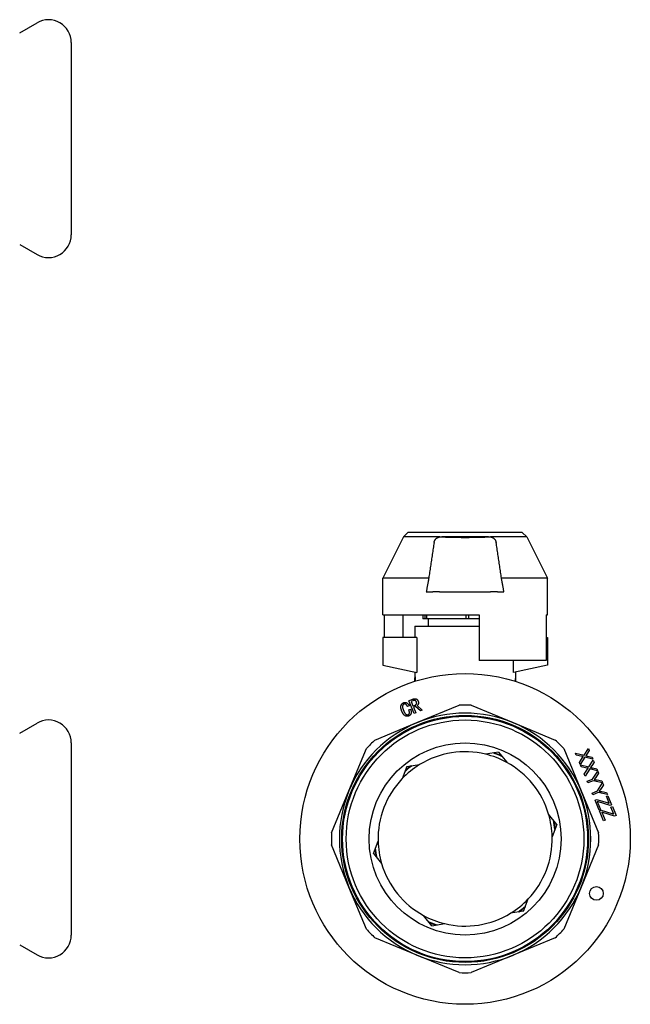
# Model space of a CAD drawing. Header units: millimetres. Extents: x 47 to 3731, y 22 to 390.
# Tile 11 of 11: x 376 to 510, y 165 to 380. Entities that reach past the tile are written whole.
import ezdxf

# ---------------------------------------------------------------- set-up
doc = ezdxf.new("R2010")
doc.units = ezdxf.units.MM
doc.layers.add('DETAIL', color=2, linetype='Continuous')

msp = doc.modelspace()

# ---------------------------------------------------------------- linework, layer by layer
at = {"layer": 'DETAIL'}
for p, q in [((375.98, 377.27), (379.78, 379.47)), ((387.28, 375.14), (387.28, 333.14)), ((375.98, 331), (379.78, 328.81)), ((459.93, 267.08), (455.43, 258.08)), ((460.93, 268.08), (459.93, 267.08)), ((467.89, 267.08), (459.93, 267.08)), ((485.93, 268.08), (460.93, 268.08)), ((467.89, 267.08), (468.12, 267.08)), ((468.12, 267.08), (468.33, 267.08)), ((478.53, 267.08), (468.33, 267.08)), ((478.53, 267.08), (478.74, 267.08)), ((478.74, 267.08), (478.97, 267.08)), ((486.93, 267.08), (478.97, 267.08)), ((485.93, 268.08), (486.93, 267.08)), ((486.93, 267.08), (491.43, 258.08)), ((465.48, 258.08), (455.43, 258.08)), ((455.43, 250.08), (455.43, 258.08)), ((491.43, 258.08), (481.39, 258.08)), ((491.43, 250.08), (491.43, 258.08)), ((464.93, 255.08), (466.35, 255.08)), ((467.85, 255.08), (466.35, 255.08)), ((467.85, 255.08), (479.01, 255.08)), ((480.52, 255.08), (479.01, 255.08)), ((480.52, 255.08), (481.93, 255.08)), ((455.43, 250.08), (476.53, 250.08)), ((455.7, 250.08), (455.7, 245.08)), ((459.78, 250.08), (459.78, 245.08)), ((464.2, 250.08), (464.2, 249.18)), ((464.69, 249.18), (464.69, 250.08)), ((464.97, 250.08), (464.97, 249.18)), ((473.7, 249.18), (473.7, 250.08)), ((474.2, 250.08), (474.2, 249.18)), ((476.53, 250.08), (476.53, 240.08)), ((491.16, 250.08), (491.16, 240.08)), ((491.16, 250.08), (491.43, 250.08)), ((462.43, 247.58), (476.53, 247.58)), ((462.43, 247.58), (462.43, 245.08)), ((464.69, 249.18), (464.2, 249.18)), ((464.97, 249.18), (464.69, 249.18)), ((473.7, 249.18), (464.97, 249.18)), ((465.43, 247.58), (465.43, 249.18)), ((474.2, 249.18), (473.7, 249.18)), ((476.53, 249.18), (474.2, 249.18)), ((462.85, 245.08), (455.43, 245.08)), ((455.43, 245.08), (455.43, 239.08)), ((462.85, 245.08), (462.85, 237.49)), ((491.16, 245.08), (491.43, 245.08)), ((491.43, 245.08), (491.43, 239.08)), ((455.43, 239.08), (462.85, 237.49)), ((491.16, 240.08), (476.53, 240.08)), ((484.02, 237.49), (484.02, 240.08)), ((491.43, 239.08), (484.02, 237.49)), ((462.43, 237.58), (462.43, 236.56)), ((484.43, 237.58), (484.43, 236.23)), ((462.41, 236.56), (462.43, 236.56)), ((462.41, 236.56), (462.41, 235.51)), ((462.42, 236.28), (462.42, 235.51)), ((462.42, 236.28), (462.43, 236.28)), ((462.43, 236.56), (462.45, 236.56)), ((462.44, 236.27), (462.44, 235.52)), ((462.51, 235.84), (462.52, 235.84)), ((484.43, 236.23), (484.43, 235.52)), ((461.12, 231.28), (461.94, 231.62)), ((462.28, 228.49), (461.12, 231.28)), ((461.98, 231.29), (461.61, 231.14)), ((461.61, 231.14), (462.03, 230.14)), ((462.03, 230.14), (462.49, 230.34)), ((462.91, 226.49), (472.12, 230.3)), ((474.75, 230.3), (483.96, 226.49)), ((461.2, 230.14), (460.83, 229.99)), ((461.12, 229.28), (461.5, 229.44)), ((462.56, 230.02), (462.15, 229.85)), ((462.15, 229.85), (462.65, 228.64)), ((462.65, 228.64), (462.28, 228.49)), ((463.65, 229.06), (462.56, 230.02)), ((462.92, 230.23), (464.07, 229.23)), ((464.07, 229.23), (463.65, 229.06)), ((375.98, 224.22), (379.78, 226.41)), ((453.7, 222.67), (462.91, 226.49)), ((483.96, 226.49), (493.16, 222.67)), ((387.28, 222.08), (387.28, 180.08)), ((448.03, 211.61), (451.84, 220.81)), ((480.73, 220.05), (477.9, 219.6)), ((480.73, 220.05), (482.54, 217.82)), ((495.03, 220.81), (498.84, 211.61)), ((497.77, 219.4), (497.59, 219.84)), ((497.59, 219.84), (499.47, 219.37)), ((499.47, 219.37), (500.4, 220.86)), ((500.58, 220.42), (500.08, 219.63)), ((500.4, 220.86), (500.58, 220.42)), ((499.02, 219.11), (497.77, 219.4)), ((498.45, 217.77), (499.15, 218.87)), ((498.64, 217.32), (498.45, 217.77)), ((499.66, 218.96), (498.64, 217.32)), ((501.36, 218.53), (499.66, 218.96)), ((500.24, 219.18), (501.2, 218.93)), ((500.53, 216.81), (501.46, 218.3)), ((501.64, 217.86), (501.14, 217.07)), ((501.2, 218.93), (501.36, 218.53)), ((501.46, 218.3), (501.64, 217.86)), ((460.66, 216.89), (459.63, 214.21)), ((460.66, 216.89), (463.49, 217.33)), ((498.83, 216.85), (498.65, 217.28)), ((498.65, 217.28), (500.53, 216.81)), ((500.08, 216.55), (498.83, 216.85)), ((499.51, 215.21), (500.21, 216.31)), ((499.7, 214.76), (499.51, 215.21)), ((500.72, 216.41), (499.7, 214.76)), ((502.42, 215.98), (500.72, 216.41)), ((501.3, 216.62), (502.26, 216.37)), ((501.32, 214.15), (502.46, 215.87)), ((502.65, 215.43), (502.04, 214.54)), ((502.26, 216.37), (502.42, 215.98)), ((502.46, 215.87), (502.65, 215.43)), ((500.15, 213.67), (501.32, 214.15)), ((500.3, 213.31), (500.15, 213.67)), ((501.47, 213.79), (500.3, 213.31)), ((503.51, 213.35), (501.47, 213.79)), ((502.3, 213.97), (503.33, 213.77)), ((502.38, 211.59), (503.52, 213.31)), ((503.33, 213.77), (503.51, 213.35)), ((503.52, 213.31), (503.71, 212.87)), ((444.21, 202.4), (448.03, 211.61)), ((498.84, 211.61), (502.65, 202.4)), ((501.21, 211.11), (502.38, 211.59)), ((501.36, 210.75), (501.21, 211.11)), ((502.53, 211.23), (501.36, 210.75)), ((504.57, 210.79), (502.53, 211.23)), ((503.71, 212.87), (503.1, 211.98)), ((503.36, 211.41), (504.39, 211.21)), ((504.39, 211.21), (504.57, 210.79)), ((501.86, 209.55), (502.2, 209.69)), ((502.76, 207.37), (501.86, 209.55)), ((502.2, 209.69), (504.54, 209.01)), ((502.36, 209.26), (503.08, 207.51)), ((502.62, 209.18), (502.36, 209.26)), ((505.17, 208.42), (502.62, 209.18)), ((504.35, 210.39), (504.68, 210.53)), ((504.99, 208.86), (504.35, 210.39)), ((504.68, 210.53), (505.49, 208.56)), ((503.08, 207.51), (502.76, 207.37)), ((502.83, 207.2), (503.17, 207.34)), ((503.73, 205.03), (502.83, 207.2)), ((503.17, 207.34), (505.52, 206.66)), ((503.33, 206.92), (504.06, 205.16)), ((503.59, 206.83), (503.33, 206.92)), ((506.14, 206.08), (503.59, 206.83)), ((505.49, 208.56), (505.17, 208.42)), ((505.32, 208.05), (505.65, 208.18)), ((505.96, 206.51), (505.32, 208.05)), ((505.65, 208.18), (506.47, 206.21)), ((493.51, 204.24), (491.7, 206.48)), ((504.06, 205.16), (503.73, 205.03)), ((506.47, 206.21), (506.14, 206.08)), ((493.51, 204.24), (492.48, 201.56)), ((453.36, 197.92), (454.39, 200.6)), ((448.03, 190.56), (444.21, 199.76)), ((502.65, 199.76), (498.84, 190.56)), ((453.36, 197.92), (455.16, 195.69)), ((451.84, 181.35), (448.03, 190.56)), ((498.84, 190.56), (495.03, 181.35)), ((486.21, 185.28), (487.24, 187.96)), ((486.21, 185.28), (483.37, 184.83)), ((466.14, 182.11), (464.33, 184.35)), ((466.14, 182.11), (468.97, 182.56)), ((462.91, 175.68), (453.7, 179.49)), ((493.16, 179.49), (483.96, 175.68)), ((375.98, 177.95), (379.78, 175.75)), ((472.12, 171.86), (462.91, 175.68)), ((483.96, 175.68), (474.75, 171.86))]:
    msp.add_line(p, q, dxfattribs=at)
at = {"layer": 'DETAIL', "flags": 128}
for points in [[(466.65, 265.86), (466.66, 265.93), (466.67, 266), (466.69, 266.07), (466.72, 266.15), (466.75, 266.22), (466.78, 266.29), (466.81, 266.36), (466.85, 266.43), (466.9, 266.49), (466.95, 266.56), (467, 266.62), (467.05, 266.68), (467.11, 266.73), (467.17, 266.79), (467.24, 266.83), (467.31, 266.88), (467.37, 266.92), (467.45, 266.96), (467.52, 266.99), (467.59, 267.01), (467.67, 267.04), (467.74, 267.06), (467.82, 267.07), (467.89, 267.08)], [(468.33, 267.08), (468.73, 267.07), (469.13, 267.05), (469.54, 267.04), (469.96, 267.03), (470.38, 267.02), (470.81, 267.01), (471.24, 267.01), (471.67, 267), (472.11, 267), (472.55, 266.99), (472.99, 266.99), (473.43, 266.99), (473.88, 266.99), (474.32, 266.99), (474.76, 267), (475.2, 267), (475.63, 267.01), (476.06, 267.01), (476.49, 267.02), (476.91, 267.03), (477.33, 267.04), (477.74, 267.05), (478.14, 267.07), (478.53, 267.08)], [(478.97, 267.08), (479.05, 267.07), (479.12, 267.06), (479.2, 267.04), (479.27, 267.01), (479.35, 266.99), (479.42, 266.96), (479.49, 266.92), (479.56, 266.88), (479.63, 266.84), (479.69, 266.79), (479.75, 266.74), (479.81, 266.68), (479.87, 266.62), (479.92, 266.56), (479.97, 266.5), (480.01, 266.43), (480.05, 266.36), (480.09, 266.29), (480.12, 266.22), (480.15, 266.15), (480.17, 266.08), (480.19, 266), (480.21, 265.93), (480.22, 265.86)], [(466.65, 265.86), (466.6, 265.53), (466.55, 265.21), (466.5, 264.89), (466.45, 264.56), (466.4, 264.24), (466.35, 263.91), (466.3, 263.59), (466.25, 263.27), (466.21, 262.94), (466.16, 262.62), (466.11, 262.29), (466.06, 261.97), (466.01, 261.65), (465.96, 261.32), (465.92, 261), (465.87, 260.67), (465.82, 260.35), (465.77, 260.03), (465.72, 259.7), (465.67, 259.38), (465.63, 259.05), (465.58, 258.73), (465.53, 258.41), (465.48, 258.08)], [(481.39, 258.08), (481.34, 258.41), (481.29, 258.73), (481.24, 259.05), (481.19, 259.38), (481.15, 259.7), (481.1, 260.03), (481.05, 260.35), (481, 260.67), (480.95, 261), (480.9, 261.32), (480.86, 261.65), (480.81, 261.97), (480.76, 262.29), (480.71, 262.62), (480.66, 262.94), (480.61, 263.27), (480.56, 263.59), (480.52, 263.91), (480.47, 264.24), (480.42, 264.56), (480.37, 264.89), (480.32, 265.21), (480.27, 265.53), (480.22, 265.86)], [(465.48, 258.08), (465.46, 257.96), (465.44, 257.83), (465.41, 257.71), (465.39, 257.58), (465.37, 257.46), (465.34, 257.33), (465.32, 257.21), (465.3, 257.08), (465.28, 256.96), (465.25, 256.83), (465.23, 256.71), (465.21, 256.58), (465.18, 256.46), (465.16, 256.33), (465.14, 256.21), (465.12, 256.08), (465.09, 255.96), (465.07, 255.83), (465.05, 255.71), (465.03, 255.58), (465, 255.46), (464.98, 255.33), (464.96, 255.21), (464.93, 255.08)], [(481.93, 255.08), (481.91, 255.21), (481.89, 255.33), (481.87, 255.46), (481.84, 255.58), (481.82, 255.71), (481.8, 255.83), (481.77, 255.96), (481.75, 256.08), (481.73, 256.21), (481.71, 256.33), (481.68, 256.46), (481.66, 256.58), (481.64, 256.71), (481.61, 256.83), (481.59, 256.96), (481.57, 257.08), (481.55, 257.21), (481.52, 257.33), (481.5, 257.46), (481.48, 257.58), (481.46, 257.71), (481.43, 257.83), (481.41, 257.96), (481.39, 258.08)], [(462.43, 236.56), (462.44, 236.56), (462.44, 236.55), (462.44, 236.55), (462.45, 236.54), (462.45, 236.53), (462.45, 236.52), (462.46, 236.51), (462.46, 236.49), (462.47, 236.47), (462.47, 236.44), (462.48, 236.42), (462.48, 236.39), (462.48, 236.35), (462.49, 236.32), (462.49, 236.28), (462.49, 236.23), (462.5, 236.19), (462.5, 236.14), (462.5, 236.09), (462.5, 236.04), (462.5, 235.99), (462.5, 235.94), (462.51, 235.9), (462.51, 235.84)], [(462.47, 235.84), (462.47, 235.88), (462.47, 235.91), (462.47, 235.94), (462.47, 235.97), (462.47, 236.01), (462.47, 236.04), (462.46, 236.07), (462.46, 236.1), (462.46, 236.12), (462.46, 236.15), (462.46, 236.17), (462.45, 236.19), (462.45, 236.21), (462.45, 236.22), (462.45, 236.23), (462.44, 236.25), (462.44, 236.25), (462.44, 236.26), (462.44, 236.27), (462.43, 236.27), (462.43, 236.28), (462.43, 236.28), (462.43, 236.28), (462.43, 236.28)], [(462.45, 236.56), (462.46, 236.56), (462.46, 236.55), (462.46, 236.55), (462.47, 236.54), (462.47, 236.53), (462.47, 236.52), (462.48, 236.51), (462.48, 236.49), (462.49, 236.47), (462.49, 236.44), (462.49, 236.42), (462.5, 236.39), (462.5, 236.35), (462.51, 236.31), (462.51, 236.27), (462.51, 236.23), (462.52, 236.18), (462.52, 236.14), (462.52, 236.09), (462.52, 236.04), (462.52, 235.99), (462.52, 235.94), (462.52, 235.9), (462.52, 235.84)], [(462.46, 235.53), (462.46, 235.53), (462.46, 235.54), (462.46, 235.56), (462.46, 235.57), (462.46, 235.58), (462.46, 235.59), (462.46, 235.6), (462.46, 235.61), (462.47, 235.63), (462.47, 235.64), (462.47, 235.65), (462.47, 235.67), (462.47, 235.68), (462.47, 235.69), (462.47, 235.71), (462.47, 235.72), (462.47, 235.74), (462.47, 235.75), (462.47, 235.76), (462.47, 235.78), (462.47, 235.79), (462.47, 235.8), (462.47, 235.82), (462.47, 235.84)], [(462.51, 235.84), (462.51, 235.82), (462.51, 235.81), (462.51, 235.79), (462.51, 235.78), (462.51, 235.77), (462.51, 235.76), (462.5, 235.75), (462.5, 235.74), (462.5, 235.73), (462.5, 235.71), (462.5, 235.7), (462.5, 235.69), (462.5, 235.67), (462.5, 235.66), (462.5, 235.65), (462.5, 235.64), (462.5, 235.63), (462.5, 235.61), (462.5, 235.6), (462.5, 235.59), (462.5, 235.57), (462.5, 235.56), (462.5, 235.55), (462.5, 235.54)], [(462.52, 235.84), (462.52, 235.82), (462.52, 235.81), (462.52, 235.8), (462.52, 235.78), (462.52, 235.77), (462.52, 235.76), (462.52, 235.75), (462.52, 235.73), (462.52, 235.72), (462.52, 235.71), (462.52, 235.7), (462.52, 235.69), (462.52, 235.68), (462.52, 235.67), (462.52, 235.66), (462.52, 235.64), (462.52, 235.63), (462.52, 235.62), (462.52, 235.61), (462.52, 235.59), (462.52, 235.58), (462.52, 235.57), (462.52, 235.56), (462.52, 235.54)], [(484.43, 236.23), (484.43, 236.23), (484.43, 236.22), (484.43, 236.22), (484.43, 236.21), (484.43, 236.2), (484.43, 236.18), (484.43, 236.17), (484.42, 236.15), (484.42, 236.13), (484.42, 236.1), (484.41, 236.07), (484.41, 236.05), (484.41, 236.01), (484.4, 235.98), (484.4, 235.95), (484.39, 235.91), (484.39, 235.87), (484.39, 235.83), (484.38, 235.78), (484.38, 235.74), (484.37, 235.69), (484.37, 235.64), (484.37, 235.59), (484.36, 235.54)], [(459.61, 228.91), (459.58, 229), (459.55, 229.09), (459.52, 229.17), (459.49, 229.26), (459.46, 229.35), (459.44, 229.43), (459.42, 229.52), (459.4, 229.61), (459.39, 229.7), (459.38, 229.8), (459.38, 229.89), (459.38, 229.98), (459.39, 230.07), (459.4, 230.16), (459.43, 230.25), (459.46, 230.33), (459.49, 230.42), (459.54, 230.5), (459.59, 230.57), (459.65, 230.64), (459.72, 230.7), (459.79, 230.76), (459.87, 230.81), (459.95, 230.84)], [(460.06, 230.55), (460, 230.52), (459.94, 230.48), (459.89, 230.43), (459.85, 230.38), (459.81, 230.33), (459.79, 230.26), (459.77, 230.2), (459.75, 230.14), (459.75, 230.07), (459.74, 230), (459.74, 229.94), (459.75, 229.87), (459.76, 229.8), (459.77, 229.74), (459.78, 229.67), (459.8, 229.61), (459.82, 229.54), (459.84, 229.48), (459.86, 229.41), (459.88, 229.35), (459.9, 229.29), (459.93, 229.23), (459.95, 229.16), (459.98, 229.1)], [(459.95, 230.84), (460.01, 230.87), (460.08, 230.89), (460.15, 230.9), (460.21, 230.91), (460.28, 230.91), (460.35, 230.91), (460.41, 230.9), (460.48, 230.89), (460.55, 230.87), (460.61, 230.85), (460.67, 230.82), (460.73, 230.78), (460.79, 230.75), (460.84, 230.7), (460.89, 230.66), (460.94, 230.61), (460.98, 230.56), (461.02, 230.5), (461.06, 230.45), (461.09, 230.39), (461.12, 230.33), (461.15, 230.27), (461.18, 230.21), (461.2, 230.14)], [(460.83, 229.99), (460.81, 230.03), (460.79, 230.07), (460.77, 230.11), (460.75, 230.15), (460.73, 230.19), (460.71, 230.23), (460.69, 230.27), (460.66, 230.31), (460.64, 230.34), (460.61, 230.38), (460.58, 230.41), (460.55, 230.44), (460.52, 230.47), (460.48, 230.5), (460.44, 230.53), (460.4, 230.55), (460.36, 230.56), (460.32, 230.58), (460.27, 230.58), (460.23, 230.59), (460.19, 230.58), (460.14, 230.57), (460.1, 230.56), (460.06, 230.55)], [(461.94, 231.62), (462, 231.64), (462.06, 231.66), (462.11, 231.68), (462.17, 231.7), (462.23, 231.71), (462.3, 231.72), (462.36, 231.72), (462.42, 231.73), (462.48, 231.73), (462.54, 231.72), (462.6, 231.71), (462.66, 231.7), (462.72, 231.68), (462.78, 231.65), (462.83, 231.62), (462.88, 231.59), (462.93, 231.54), (462.97, 231.5), (463.01, 231.45), (463.04, 231.4), (463.08, 231.35), (463.11, 231.3), (463.13, 231.24), (463.16, 231.19)], [(462.78, 231.03), (462.77, 231.07), (462.75, 231.1), (462.73, 231.14), (462.71, 231.17), (462.68, 231.21), (462.65, 231.24), (462.63, 231.26), (462.59, 231.29), (462.56, 231.31), (462.52, 231.33), (462.49, 231.35), (462.45, 231.36), (462.41, 231.37), (462.37, 231.37), (462.33, 231.37), (462.29, 231.37), (462.25, 231.37), (462.21, 231.36), (462.17, 231.36), (462.13, 231.35), (462.09, 231.34), (462.05, 231.32), (462.02, 231.31), (461.98, 231.29)], [(462.49, 230.34), (462.52, 230.35), (462.56, 230.37), (462.59, 230.38), (462.62, 230.4), (462.65, 230.42), (462.67, 230.45), (462.7, 230.47), (462.73, 230.5), (462.75, 230.52), (462.77, 230.55), (462.79, 230.58), (462.81, 230.61), (462.82, 230.65), (462.83, 230.68), (462.84, 230.72), (462.84, 230.75), (462.84, 230.79), (462.84, 230.82), (462.83, 230.86), (462.83, 230.9), (462.82, 230.93), (462.81, 230.96), (462.8, 231), (462.78, 231.03)], [(463.16, 231.19), (463.18, 231.14), (463.19, 231.1), (463.2, 231.06), (463.22, 231.02), (463.23, 230.97), (463.23, 230.93), (463.24, 230.88), (463.24, 230.84), (463.24, 230.79), (463.24, 230.75), (463.23, 230.7), (463.22, 230.66), (463.21, 230.62), (463.19, 230.58), (463.17, 230.53), (463.15, 230.49), (463.13, 230.46), (463.11, 230.42), (463.08, 230.38), (463.05, 230.35), (463.02, 230.31), (462.99, 230.28), (462.96, 230.25), (462.92, 230.23)], [(461.12, 227.96), (461.04, 227.93), (460.96, 227.91), (460.88, 227.89), (460.79, 227.89), (460.71, 227.89), (460.63, 227.9), (460.54, 227.92), (460.46, 227.94), (460.39, 227.97), (460.31, 228.01), (460.24, 228.05), (460.17, 228.1), (460.11, 228.15), (460.05, 228.21), (459.99, 228.27), (459.94, 228.33), (459.89, 228.4), (459.84, 228.47), (459.8, 228.54), (459.76, 228.61), (459.72, 228.69), (459.68, 228.76), (459.65, 228.84), (459.61, 228.91)], [(459.98, 229.1), (460, 229.05), (460.02, 228.99), (460.05, 228.93), (460.08, 228.88), (460.1, 228.82), (460.13, 228.77), (460.16, 228.71), (460.19, 228.66), (460.23, 228.61), (460.26, 228.56), (460.3, 228.51), (460.33, 228.46), (460.38, 228.42), (460.42, 228.37), (460.47, 228.33), (460.52, 228.3), (460.57, 228.27), (460.63, 228.24), (460.69, 228.23), (460.75, 228.21), (460.81, 228.21), (460.87, 228.21), (460.93, 228.23), (460.99, 228.25)], [(460.99, 228.25), (461.03, 228.27), (461.07, 228.29), (461.11, 228.33), (461.14, 228.36), (461.17, 228.4), (461.2, 228.44), (461.22, 228.48), (461.24, 228.53), (461.25, 228.58), (461.26, 228.62), (461.27, 228.67), (461.27, 228.72), (461.27, 228.77), (461.26, 228.82), (461.25, 228.86), (461.24, 228.91), (461.23, 228.96), (461.22, 229.01), (461.21, 229.05), (461.19, 229.1), (461.18, 229.14), (461.16, 229.19), (461.14, 229.23), (461.12, 229.28)], [(461.5, 229.44), (461.52, 229.37), (461.55, 229.3), (461.57, 229.23), (461.59, 229.16), (461.6, 229.09), (461.62, 229.02), (461.63, 228.95), (461.64, 228.88), (461.65, 228.81), (461.65, 228.74), (461.64, 228.67), (461.63, 228.6), (461.62, 228.53), (461.6, 228.46), (461.57, 228.39), (461.54, 228.33), (461.5, 228.27), (461.46, 228.21), (461.41, 228.16), (461.36, 228.11), (461.3, 228.06), (461.24, 228.02), (461.18, 227.99), (461.12, 227.96)], [(500.08, 219.63), (500.07, 219.62), (500.06, 219.6), (500.05, 219.58), (500.04, 219.57), (500.03, 219.55), (500.02, 219.54), (500.01, 219.52), (500, 219.51), (499.99, 219.49), (499.98, 219.48), (499.97, 219.46), (499.96, 219.45), (499.95, 219.43), (499.94, 219.42), (499.93, 219.4), (499.92, 219.39), (499.91, 219.37), (499.9, 219.36), (499.89, 219.34), (499.88, 219.33), (499.87, 219.31), (499.86, 219.3), (499.84, 219.28), (499.83, 219.27)], [(499.28, 219.07), (499.27, 219.07), (499.26, 219.07), (499.25, 219.07), (499.24, 219.07), (499.23, 219.07), (499.22, 219.08), (499.21, 219.08), (499.19, 219.08), (499.18, 219.08), (499.17, 219.08), (499.16, 219.08), (499.15, 219.09), (499.14, 219.09), (499.13, 219.09), (499.12, 219.09), (499.11, 219.09), (499.1, 219.1), (499.09, 219.1), (499.08, 219.1), (499.06, 219.1), (499.05, 219.1), (499.04, 219.11), (499.03, 219.11), (499.02, 219.11)], [(499.15, 218.87), (499.15, 218.88), (499.16, 218.89), (499.16, 218.89), (499.17, 218.9), (499.17, 218.91), (499.18, 218.92), (499.19, 218.93), (499.19, 218.93), (499.2, 218.94), (499.2, 218.95), (499.21, 218.96), (499.21, 218.97), (499.22, 218.98), (499.23, 218.98), (499.23, 218.99), (499.24, 219), (499.24, 219.01), (499.25, 219.02), (499.25, 219.02), (499.26, 219.03), (499.26, 219.04), (499.27, 219.05), (499.28, 219.06), (499.28, 219.07)], [(499.83, 219.27), (499.85, 219.27), (499.87, 219.26), (499.88, 219.26), (499.9, 219.26), (499.92, 219.25), (499.94, 219.25), (499.95, 219.25), (499.97, 219.24), (499.99, 219.24), (500, 219.24), (500.02, 219.23), (500.04, 219.23), (500.05, 219.23), (500.07, 219.22), (500.09, 219.22), (500.1, 219.22), (500.12, 219.21), (500.14, 219.21), (500.15, 219.2), (500.17, 219.2), (500.19, 219.19), (500.2, 219.19), (500.22, 219.19), (500.24, 219.18)], [(500.34, 216.51), (500.33, 216.51), (500.32, 216.51), (500.31, 216.51), (500.3, 216.51), (500.29, 216.52), (500.28, 216.52), (500.27, 216.52), (500.25, 216.52), (500.24, 216.52), (500.23, 216.52), (500.22, 216.53), (500.21, 216.53), (500.2, 216.53), (500.19, 216.53), (500.18, 216.53), (500.17, 216.54), (500.16, 216.54), (500.15, 216.54), (500.13, 216.54), (500.12, 216.54), (500.11, 216.55), (500.1, 216.55), (500.09, 216.55), (500.08, 216.55)], [(500.21, 216.31), (500.21, 216.32), (500.22, 216.33), (500.22, 216.33), (500.23, 216.34), (500.23, 216.35), (500.24, 216.36), (500.25, 216.37), (500.25, 216.38), (500.26, 216.38), (500.26, 216.39), (500.27, 216.4), (500.27, 216.41), (500.28, 216.42), (500.28, 216.43), (500.29, 216.43), (500.3, 216.44), (500.3, 216.45), (500.31, 216.46), (500.31, 216.47), (500.32, 216.47), (500.32, 216.48), (500.33, 216.49), (500.34, 216.5), (500.34, 216.51)], [(501.14, 217.07), (501.13, 217.06), (501.12, 217.04), (501.11, 217.03), (501.1, 217.01), (501.09, 217), (501.08, 216.98), (501.07, 216.96), (501.06, 216.95), (501.05, 216.93), (501.04, 216.92), (501.03, 216.9), (501.02, 216.89), (501.01, 216.87), (501, 216.86), (500.99, 216.84), (500.98, 216.83), (500.97, 216.81), (500.96, 216.8), (500.95, 216.78), (500.94, 216.77), (500.93, 216.75), (500.92, 216.74), (500.9, 216.73), (500.89, 216.71)], [(500.89, 216.71), (500.91, 216.71), (500.93, 216.71), (500.94, 216.7), (500.96, 216.7), (500.98, 216.7), (501, 216.69), (501.01, 216.69), (501.03, 216.69), (501.05, 216.68), (501.06, 216.68), (501.08, 216.68), (501.1, 216.67), (501.11, 216.67), (501.13, 216.66), (501.15, 216.66), (501.16, 216.66), (501.18, 216.65), (501.2, 216.65), (501.21, 216.64), (501.23, 216.64), (501.25, 216.64), (501.26, 216.63), (501.28, 216.63), (501.3, 216.62)], [(502.04, 214.54), (502.03, 214.52), (502.01, 214.5), (502, 214.48), (501.99, 214.46), (501.97, 214.44), (501.96, 214.42), (501.94, 214.4), (501.93, 214.38), (501.91, 214.36), (501.9, 214.34), (501.89, 214.32), (501.87, 214.3), (501.86, 214.28), (501.84, 214.26), (501.83, 214.24), (501.81, 214.22), (501.8, 214.2), (501.78, 214.19), (501.77, 214.17), (501.75, 214.15), (501.74, 214.13), (501.72, 214.11), (501.71, 214.09), (501.69, 214.07)], [(501.69, 214.07), (501.72, 214.07), (501.74, 214.06), (501.77, 214.06), (501.79, 214.05), (501.82, 214.05), (501.85, 214.05), (501.87, 214.04), (501.9, 214.04), (501.92, 214.04), (501.95, 214.03), (501.97, 214.03), (502, 214.02), (502.02, 214.02), (502.05, 214.02), (502.07, 214.01), (502.1, 214.01), (502.13, 214), (502.15, 214), (502.18, 213.99), (502.2, 213.99), (502.23, 213.98), (502.25, 213.98), (502.28, 213.97), (502.3, 213.97)], [(503.1, 211.98), (503.09, 211.96), (503.07, 211.94), (503.06, 211.92), (503.05, 211.9), (503.03, 211.88), (503.02, 211.86), (503, 211.84), (502.99, 211.82), (502.97, 211.8), (502.96, 211.78), (502.95, 211.76), (502.93, 211.74), (502.92, 211.72), (502.9, 211.7), (502.89, 211.69), (502.87, 211.67), (502.86, 211.65), (502.84, 211.63), (502.83, 211.61), (502.81, 211.59), (502.8, 211.57), (502.78, 211.55), (502.77, 211.53), (502.75, 211.51)], [(502.75, 211.51), (502.78, 211.51), (502.8, 211.5), (502.83, 211.5), (502.85, 211.5), (502.88, 211.49), (502.91, 211.49), (502.93, 211.49), (502.96, 211.48), (502.98, 211.48), (503.01, 211.47), (503.03, 211.47), (503.06, 211.47), (503.08, 211.46), (503.11, 211.46), (503.13, 211.45), (503.16, 211.45), (503.19, 211.44), (503.21, 211.44), (503.24, 211.43), (503.26, 211.43), (503.29, 211.43), (503.31, 211.42), (503.34, 211.42), (503.36, 211.41)], [(504.54, 209.01), (504.56, 209), (504.58, 209), (504.6, 208.99), (504.62, 208.99), (504.64, 208.98), (504.66, 208.97), (504.67, 208.97), (504.69, 208.96), (504.71, 208.96), (504.73, 208.95), (504.75, 208.94), (504.77, 208.94), (504.79, 208.93), (504.8, 208.93), (504.82, 208.92), (504.84, 208.91), (504.86, 208.91), (504.88, 208.9), (504.9, 208.89), (504.92, 208.89), (504.93, 208.88), (504.95, 208.87), (504.97, 208.87), (504.99, 208.86)], [(505.52, 206.66), (505.53, 206.66), (505.55, 206.65), (505.57, 206.65), (505.59, 206.64), (505.61, 206.64), (505.63, 206.63), (505.65, 206.62), (505.66, 206.62), (505.68, 206.61), (505.7, 206.61), (505.72, 206.6), (505.74, 206.59), (505.76, 206.59), (505.78, 206.58), (505.79, 206.57), (505.81, 206.57), (505.83, 206.56), (505.85, 206.55), (505.87, 206.55), (505.89, 206.54), (505.91, 206.53), (505.92, 206.53), (505.94, 206.52), (505.96, 206.51)]]:
    msp.add_lwpolyline(points, dxfattribs=at)
at = {"layer": 'DETAIL'}
for centre, radius in [((473.43, 201.08), 36.15), ((473.43, 201.08), 27), ((473.43, 201.08), 26.8), ((473.43, 201.08), 26), ((473.43, 201.08), 21), ((502.17, 189.18), 1.5)]:
    msp.add_circle(centre, radius, dxfattribs=at)
for centre, radius, start, end in [((382.28, 375.14), 5, 0, 120), ((382.28, 333.14), 5, 240, 0), ((473.43, 201.08), 29.25, 87.4197, 92.5803), ((473.43, 201.08), 27.5, 67.5, 112.5), ((382.28, 222.08), 5, 0, 120), ((473.43, 201.08), 27.5, 112.5, 157.5), ((473.43, 201.08), 27.5, 22.5, 67.5), ((473.43, 201.08), 29.25, 132.4197, 137.5803), ((473.43, 201.08), 29.25, 42.4197, 47.5803), ((473.43, 201.08), 19.05, 76.4536, 121.4521), ((473.43, 201.08), 19.05, 61.4521, 76.4536), ((473.43, 201.08), 19.75, 65.9361, 71.9696), ((473.43, 201.08), 19.85, 66.4976, 71.4081), ((473.43, 201.08), 19.05, 16.4536, 61.4521), ((473.43, 201.08), 19.05, 121.4521, 136.4536), ((473.43, 201.08), 19.75, 125.9361, 131.9696), ((473.43, 201.08), 19.85, 126.4976, 131.4081), ((473.43, 201.08), 19.05, 136.4536, 181.4521), ((473.43, 201.08), 27.5, 157.5, 202.5), ((473.43, 201.08), 27.5, 337.5, 22.5), ((473.43, 201.08), 19.05, 1.4521, 16.4536), ((473.43, 201.08), 19.75, 5.9361, 11.9696), ((473.43, 201.08), 19.85, 6.4976, 11.4081), ((473.43, 201.08), 29.25, 177.4197, 182.5803), ((473.43, 201.08), 29.25, 357.4197, 2.5803), ((473.43, 201.08), 19.05, 181.4521, 196.4536), ((473.43, 201.08), 19.05, 316.4536, 1.4521), ((473.43, 201.08), 19.85, 186.4976, 191.4081), ((473.43, 201.08), 19.75, 185.9361, 191.9696), ((473.43, 201.08), 19.05, 196.4536, 241.4521), ((473.43, 201.08), 27.5, 202.5, 247.5), ((473.43, 201.08), 27.5, 292.5, 337.5), ((473.43, 201.08), 19.05, 301.4521, 316.4536), ((473.43, 201.08), 19.75, 305.9361, 311.9696), ((473.43, 201.08), 19.85, 306.4976, 311.4081), ((473.43, 201.08), 19.05, 241.4521, 256.4536), ((473.43, 201.08), 19.75, 245.9361, 251.9696), ((473.43, 201.08), 19.05, 256.4536, 301.4521), ((473.43, 201.08), 29.25, 222.4197, 227.5803), ((473.43, 201.08), 19.85, 246.4976, 251.4081), ((473.43, 201.08), 29.25, 312.4197, 317.5803), ((382.28, 180.08), 5, 240, 0), ((473.43, 201.08), 27.5, 247.5, 292.5), ((473.43, 201.08), 29.25, 267.4197, 272.5803)]:
    msp.add_arc(centre, radius, start, end, dxfattribs=at)

doc.saveas('drawing.dxf')
